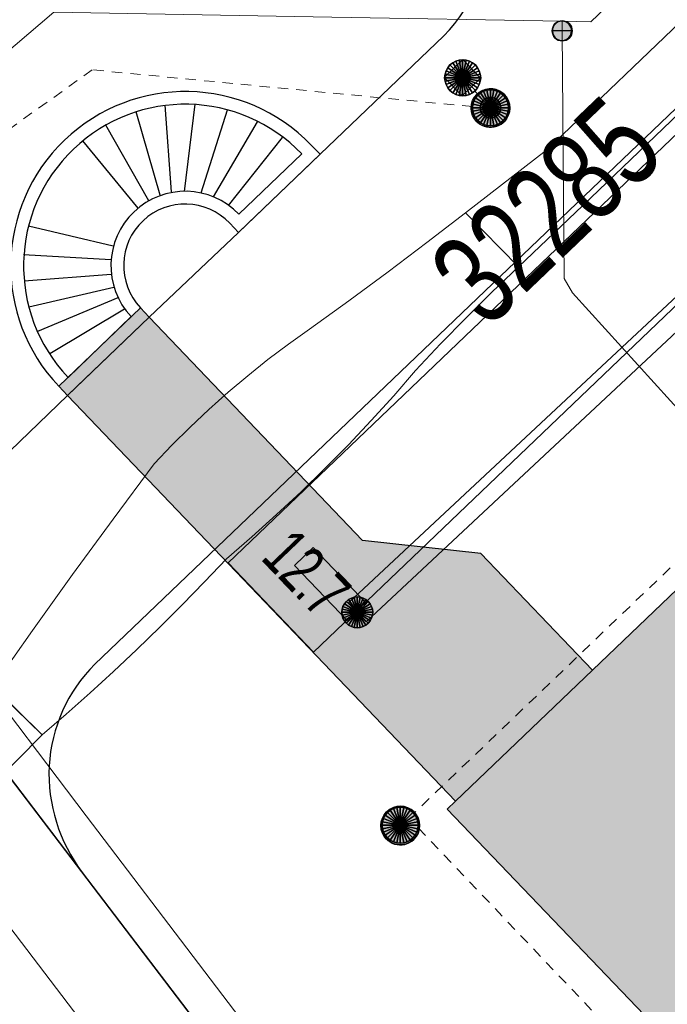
# Model space of a CAD drawing. Header units: metres. Extents: x 2695560 to 2696939, y 1260529 to 1262050.
# Tile 249 of 256: x 2695686 to 2695698, y 1261165 to 1261184. Entities that reach past the tile are written whole.
import ezdxf

# ---------------------------------------------------------------- set-up
doc = ezdxf.new("R2010")
doc.units = ezdxf.units.M
doc.linetypes.add('AUSGEZOGEN', pattern=[0])
doc.linetypes.add('VERDECKT2_S2', pattern=[0.36, 0.2, -0.16])
for name, color, linetype in [('XR$1$AV_Flächen (EO)', 7, 'AUSGEZOGEN'), ('XR$1$AV_Gebäudeflächen (BB)', 7, 'AUSGEZOGEN'), ('XR$1$AV_Gebäudeflächen ut.', 7, 'AUSGEZOGEN'), ('XR$1$AV_Linien (BB)', 7, 'AUSGEZOGEN'), ('XR$1$AV_Linien (EO)', 7, 'AUSGEZOGEN'), ('XR$1$AV_Proj. EO-Gebäude', 7, 'AUSGEZOGEN'), ('XR$1$AV_Proj. Gebäude-ID', 7, 'AUSGEZOGEN'), ('XR$1$AV_Proj. Haus-Nr.', 7, 'AUSGEZOGEN'), ('XR$1$AW_LK_Einlaufschacht alt', 24, 'AUSGEZOGEN'), ('XR$1$AW_LK_Schachtdeckel', 24, 'AUSGEZOGEN'), ('XR$1$Liegenschaftsgrenzen', 7, 'AUSGEZOGEN'), ('XR$1$PFAW', 255, 'AUSGEZOGEN'), ('XR$1$PFWA', 255, 'AUSGEZOGEN'), ('XR$1$WA_LK_Absperrarmatur', 171, 'AUSGEZOGEN')]:
    doc.layers.add(name, color=color, linetype=linetype)
for name, color, linetype, lineweight in [('XR$2$ABW-Linie-M-ungenau-tot', 6, 'AUSGEZOGEN', 18), ('XR$2$ABW-Linie-R-ungenau', 4, 'VERDECKT2_S2', 18), ('XR$2$ABW-Punkt', 6, 'AUSGEZOGEN', 18), ('XR$2$ELE-Flaeche-oberirdisch', 1, 'AUSGEZOGEN', 18), ('XR$2$ELE-LinieFlaeche-genau', 1, 'AUSGEZOGEN', 18), ('XR$2$ELE-Punkt', 1, 'AUSGEZOGEN', 18), ('XR$2$KOM-Linie-U-genau', 91, 'AUSGEZOGEN', 18), ('XR$2$WAS-Linie-genau', 5, 'AUSGEZOGEN', 18), ('XR$2$WAS-Punkt', 5, 'AUSGEZOGEN', 18)]:
    doc.layers.add(name, color=color, linetype=linetype, lineweight=lineweight)
doc.styles.add('ARIAL', font='arial.ttf')

# ---------------------------------------------------------------- blocks, each defined once
blk = doc.blocks.new('COMPLEXOBJECT_612')
at = {"layer": 'XR$1$AV_Linien (BB)', "color": 7, "linetype": 'AUSGEZOGEN', "transparency": 33554687}
blk.add_lwpolyline([(5686.237, 11172.151), (5729.039, 11213.077), (5771.648, 11253.966)], dxfattribs=at)
for centre, radius, start, end in [((5688.372, 11170.009), 3.024, 134.8941, 176.7881), ((5688.532, 11170.032), 3.183, 177.3786, 217.1304)]:
    blk.add_arc(centre, radius, start, end, dxfattribs=at)
blk = doc.blocks.new('COMPLEXOBJECT_700')
at = {"layer": 'XR$1$AV_Linien (BB)', "color": 7, "linetype": 'AUSGEZOGEN', "transparency": 33554687}
blk.add_line((5693.008, 11188.58), (5689.647, 11192.106), dxfattribs=at)
blk.add_lwpolyline([(5684.211, 11175.935), (5685.712, 11177.372), (5687.293, 11178.892), (5689.032, 11180.538), (5690.617, 11182.056), (5693.022, 11184.356)], dxfattribs=at)
for centre, radius, start, end in [((5690.869, 11186.462), 3.01, 4.4785, 44.7163), ((5690.864, 11186.462), 3.015, 315.6987, 4.4766), ((5682.141, 11178.102), 2.995, 215.8827, 260.2248), ((5682.143, 11178.105), 2.998, 260.2076, 313.6226)]:
    blk.add_arc(centre, radius, start, end, dxfattribs=at)
blk = doc.blocks.new('COMPLEXOBJECT_962')
at = {"layer": 'XR$1$AV_Flächen (EO)', "color": 7, "linetype": 'AUSGEZOGEN', "transparency": 33554687}
for p, q in [((5689.041, 11180.892), (5690.263, 11182.064)), ((5685.72, 11177.724), (5686.944, 11178.904))]:
    blk.add_line(p, q, dxfattribs=at)
for centre, radius, start, end in [((5687.997, 11179.888), 3.141, 43.8329, 223.5489), ((5687.997, 11179.893), 1.445, 43.7533, 223.1898)]:
    blk.add_arc(centre, radius, start, end, dxfattribs=at)
blk = doc.blocks.new('COMPLEXOBJECT_993')
at = {"layer": 'XR$1$AV_Linien (EO)', "color": 7, "linetype": 'AUSGEZOGEN', "transparency": 33554687}
for points in [[(5689.032, 11180.538), (5689.214, 11180.71), (5690.436, 11181.883), (5690.617, 11182.056), (5690.444, 11182.237)], [(5685.539, 11177.552), (5685.712, 11177.372), (5685.892, 11177.545), (5687.293, 11178.892), (5687.125, 11179.077)]]:
    blk.add_lwpolyline(points, dxfattribs=at)
for centre, radius, start, end in [((5688, 11179.885), 3.391, 43.903, 133.8255), ((5687.99, 11179.885), 3.384, 133.7053, 223.5862), ((5687.995, 11179.895), 1.196, 43.6407, 133.1601), ((5687.999, 11179.896), 1.198, 133.3537, 223.1215)]:
    blk.add_arc(centre, radius, start, end, dxfattribs=at)
blk = doc.blocks.new('BAW2089')
at = {"layer": 'XR$1$PFAW', "transparency": 33554687}
blk.add_hatch(color=7, dxfattribs=at).paths.add_polyline_path([(-0.5, 0.5), (-0.5, -0.5), (0.5, -0.5), (0.5, 0.5)])
at = {"transparency": 33554687}
blk.add_lwpolyline([(-0.5, 0.5), (0.5, 0.5), (0.5, -0.5), (-0.5, -0.5), (-0.5, 0.5)], close=True, dxfattribs=at)
at = {"layer": 'XR$1$PFAW', "transparency": 33554687}
blk.add_lwpolyline([(-0.5, 0.5), (0.5, 0.5), (0.5, -0.5), (-0.5, -0.5), (-0.5, 0.5)], close=True, dxfattribs=at)
blk = doc.blocks.new('BAW2082')
at = {"layer": 'XR$1$PFAW', "transparency": 33554687}
blk.add_hatch(color=7, dxfattribs=at).paths.add_polyline_path([(0.509, -0.003), (0.499, 0.098), (0.469, 0.194), (0.42, 0.283), (0.354, 0.359), (0.274, 0.421), (0.183, 0.466), (0.085, 0.491), (-0.016, 0.496), (-0.116, 0.481), (-0.211, 0.446), (-0.297, 0.392), (-0.37, 0.323), (-0.428, 0.24), (-0.468, 0.147), (-0.488, 0.047), (-0.488, -0.054), (-0.468, -0.153), (-0.428, -0.246), (-0.37, -0.329), (-0.297, -0.398), (-0.211, -0.452), (-0.116, -0.487), (-0.016, -0.502), (0.085, -0.497), (0.183, -0.472), (0.274, -0.427), (0.354, -0.366), (0.42, -0.289), (0.469, -0.2), (0.499, -0.104)])
at = {"transparency": 33554687}
for start, end in [(91.1948, 268.8052), (268.8052, 91.1948)]:
    blk.add_arc((0.01, 0), 0.5, start, end, dxfattribs=at)
at = {"layer": 'XR$1$PFAW', "transparency": 33554687}
blk.add_circle((0.009, -0.003), 0.5, dxfattribs=at)
blk = doc.blocks.new('BWA965')
at = {"layer": 'XR$1$PFWA', "transparency": 33554687}
blk.add_hatch(color=7, dxfattribs=at).paths.add_polyline_path([(0, 0.5), (-0.051, 0.497), (-0.101, 0.49), (-0.15, 0.477), (-0.197, 0.459), (-0.243, 0.437), (-0.286, 0.41), (-0.326, 0.379), (-0.362, 0.344), (-0.395, 0.306), (-0.424, 0.264), (-0.449, 0.22), (-0.469, 0.174), (-0.484, 0.125), (-0.494, 0.076), (-0.499, 0.025), (-0.499, -0.025), (-0.494, -0.076), (-0.484, -0.125), (-0.469, -0.174), (-0.449, -0.22), (-0.424, -0.264), (-0.395, -0.306), (-0.362, -0.344), (-0.326, -0.379), (-0.286, -0.41), (-0.243, -0.437), (-0.197, -0.459), (-0.15, -0.477), (-0.101, -0.49), (-0.051, -0.497), (0, -0.5), (0.051, -0.497), (0.101, -0.49), (0.15, -0.477), (0.197, -0.459), (0.243, -0.437), (0.286, -0.41), (0.326, -0.379), (0.362, -0.344), (0.395, -0.306), (0.424, -0.264), (0.449, -0.22), (0.469, -0.174), (0.484, -0.125), (0.494, -0.076), (0.499, -0.025), (0.499, 0.025), (0.494, 0.076), (0.484, 0.125), (0.469, 0.174), (0.449, 0.22), (0.424, 0.264), (0.395, 0.306), (0.362, 0.344), (0.326, 0.379), (0.286, 0.41), (0.243, 0.437), (0.197, 0.459), (0.15, 0.477), (0.101, 0.49), (0.051, 0.497)])
at = {"transparency": 33554687}
blk.add_line((0, 0.5), (0, -0.5), dxfattribs=at)
for start, end in [(90, 270), (270, 90)]:
    blk.add_arc((0, 0), 0.5, start, end, dxfattribs=at)
blk = doc.blocks.new('ELE-SCHACHT_RUND')
at = {"layer": 'XR$2$ELE-Punkt', "linetype": 'AUSGEZOGEN', "lineweight": 25, "transparency": 33554687}
for points in [[(-212, 212, 2500), (0, 0, 2500), (-249, 167, 2500)], [(-212, 212), (0, 0), (-249, 167)], [(-212, 212, 2500), (-212, 212), (-249, 167), (-249, 167, 2500)], [(-167, 249, 2500), (0, 0, 2500), (-212, 212, 2500)], [(-167, 249), (0, 0), (-212, 212)], [(-167, 249, 2500), (-167, 249), (-212, 212), (-212, 212, 2500)], [(-115, 277, 2500), (0, 0, 2500), (-167, 249, 2500)], [(-115, 277), (0, 0), (-167, 249)], [(-115, 277, 2500), (-115, 277), (-167, 249), (-167, 249, 2500)], [(-59, 294, 2500), (0, 0, 2500), (-115, 277, 2500)], [(-59, 294), (0, 0), (-115, 277)], [(-59, 294, 2500), (-59, 294), (-115, 277), (-115, 277, 2500)], [(0, 300, 2500), (0, 0, 2500), (-59, 294, 2500)], [(0, 300), (0, 0), (-59, 294)], [(0, 300, 2500), (0, 300), (-59, 294), (-59, 294, 2500)], [(59, 294, 2500), (0, 0, 2500), (0, 300, 2500)], [(59, 294), (0, 0), (0, 300)], [(59, 294, 2500), (59, 294), (0, 300), (0, 300, 2500)], [(115, 277, 2500), (0, 0, 2500), (59, 294, 2500)], [(115, 277), (0, 0), (59, 294)], [(167, 249, 2500), (0, 0, 2500), (115, 277, 2500)], [(167, 249), (0, 0), (115, 277)], [(212, 212, 2500), (0, 0, 2500), (167, 249, 2500)], [(212, 212), (0, 0), (167, 249)], [(249, 167, 2500), (0, 0, 2500), (212, 212, 2500)], [(249, 167), (0, 0), (212, 212)], [(115, 277, 2500), (115, 277), (59, 294), (59, 294, 2500)], [(167, 249, 2500), (167, 249), (115, 277), (115, 277, 2500)], [(212, 212, 2500), (212, 212), (167, 249), (167, 249, 2500)], [(249, 167, 2500), (249, 167), (212, 212), (212, 212, 2500)], [(-294, 59, 2500), (0, 0, 2500), (-300, 0, 2500)], [(-294, 59), (0, 0), (-300, 0)], [(-294, 59, 2500), (-294, 59), (-300, 0), (-300, 0, 2500)], [(-300, 0, 2500), (0, 0, 2500), (-294, -59, 2500)], [(-300, 0), (0, 0), (-294, -59)], [(-277, 115, 2500), (0, 0, 2500), (-294, 59, 2500)], [(-277, 115), (0, 0), (-294, 59)], [(-277, 115, 2500), (-277, 115), (-294, 59), (-294, 59, 2500)], [(-294, -59, 2500), (0, 0, 2500), (-277, -115, 2500)], [(-294, -59), (0, 0), (-277, -115)], [(-249, 167, 2500), (0, 0, 2500), (-277, 115, 2500)], [(-249, 167), (0, 0), (-277, 115)], [(-249, 167, 2500), (-249, 167), (-277, 115), (-277, 115, 2500)], [(-277, -115, 2500), (0, 0, 2500), (-249, -167, 2500)], [(-277, -115), (0, 0), (-249, -167)], [(-249, -167, 2500), (0, 0, 2500), (-212, -212, 2500)], [(-249, -167), (0, 0), (-212, -212)], [(-212, -212, 2500), (0, 0, 2500), (-167, -249, 2500)], [(-212, -212), (0, 0), (-167, -249)], [(-167, -249, 2500), (0, 0, 2500), (-115, -277, 2500)], [(-167, -249), (0, 0), (-115, -277)], [(-115, -277, 2500), (0, 0, 2500), (-59, -294, 2500)], [(-115, -277), (0, 0), (-59, -294)], [(-59, -294, 2500), (0, 0, 2500), (0, -300, 2500)], [(-59, -294), (0, 0), (0, -300)], [(277, 115, 2500), (0, 0, 2500), (249, 167, 2500)], [(277, 115), (0, 0), (249, 167)], [(294, 59, 2500), (0, 0, 2500), (277, 115, 2500)], [(294, 59), (0, 0), (277, 115)], [(300, 0, 2500), (0, 0, 2500), (294, 59, 2500)], [(300, 0), (0, 0), (294, 59)], [(0, -300, 2500), (0, 0, 2500), (59, -294, 2500)], [(59, -294, 2500), (0, 0, 2500), (115, -277, 2500)], [(115, -277, 2500), (0, 0, 2500), (167, -249, 2500)], [(167, -249, 2500), (0, 0, 2500), (212, -212, 2500)], [(212, -212, 2500), (0, 0, 2500), (249, -167, 2500)], [(249, -167, 2500), (0, 0, 2500), (277, -115, 2500)], [(277, -115, 2500), (0, 0, 2500), (294, -59, 2500)], [(294, -59, 2500), (0, 0, 2500), (300, 0, 2500)], [(0, -300), (0, 0), (59, -294)], [(59, -294), (0, 0), (115, -277)], [(115, -277), (0, 0), (167, -249)], [(167, -249), (0, 0), (212, -212)], [(212, -212), (0, 0), (249, -167)], [(249, -167), (0, 0), (277, -115)], [(277, -115), (0, 0), (294, -59)], [(294, -59), (0, 0), (300, 0)], [(277, 115, 2500), (277, 115), (249, 167), (249, 167, 2500)], [(294, 59, 2500), (294, 59), (277, 115), (277, 115, 2500)], [(300, 0, 2500), (300, 0), (294, 59), (294, 59, 2500)], [(-300, 0, 2500), (-300, 0), (-294, -59), (-294, -59, 2500)], [(-294, -59, 2500), (-294, -59), (-277, -115), (-277, -115, 2500)], [(-277, -115, 2500), (-277, -115), (-249, -167), (-249, -167, 2500)], [(-249, -167, 2500), (-249, -167), (-212, -212), (-212, -212, 2500)], [(212, -212, 2500), (212, -212), (249, -167), (249, -167, 2500)], [(249, -167, 2500), (249, -167), (277, -115), (277, -115, 2500)], [(277, -115, 2500), (277, -115), (294, -59), (294, -59, 2500)], [(294, -59, 2500), (294, -59), (300, 0), (300, 0, 2500)], [(-212, -212, 2500), (-212, -212), (-167, -249), (-167, -249, 2500)], [(-167, -249, 2500), (-167, -249), (-115, -277), (-115, -277, 2500)], [(-115, -277, 2500), (-115, -277), (-59, -294), (-59, -294, 2500)], [(-59, -294, 2500), (-59, -294), (0, -300), (0, -300, 2500)], [(0, -300, 2500), (0, -300), (59, -294), (59, -294, 2500)], [(59, -294, 2500), (59, -294), (115, -277), (115, -277, 2500)], [(115, -277, 2500), (115, -277), (167, -249), (167, -249, 2500)], [(167, -249, 2500), (167, -249), (212, -212), (212, -212, 2500)]]:
    blk.add_3dface(points, dxfattribs=at)
blk = doc.blocks.new('WAS-ABSPERRORGAN')
at = {"layer": 'XR$2$WAS-Punkt', "linetype": 'AUSGEZOGEN', "transparency": 33554687}
for p, q in [((0, 200, 2500), (0, -200, 2500)), ((0, 0), (0, 0))]:
    blk.add_line(p, q, dxfattribs=at)
blk.add_circle((0, 0, 502500), 200, dxfattribs=at)
blk = doc.blocks.new('ABW-NORMSCHACHT_WEITERE')
at = {"layer": 'XR$2$ABW-Punkt', "linetype": 'AUSGEZOGEN', "lineweight": 25, "transparency": 33554687}
for points in [[(-39, 196, 2500), (0, 0, 2500), (-77, 185, 2500)], [(-39, 196), (0, 0), (-77, 185)], [(-39, 196, 2500), (-39, 196), (-77, 185), (-77, 185, 2500)], [(0, 200, 2500), (0, 0, 2500), (-39, 196, 2500)], [(0, 200), (0, 0), (-39, 196)], [(0, 200, 2500), (0, 200), (-39, 196), (-39, 196, 2500)], [(39, 196, 2500), (0, 0, 2500), (0, 200, 2500)], [(39, 196), (0, 0), (0, 200)], [(39, 196, 2500), (39, 196), (0, 200), (0, 200, 2500)], [(77, 185, 2500), (0, 0, 2500), (39, 196, 2500)], [(77, 185), (0, 0), (39, 196)], [(77, 185, 2500), (77, 185), (39, 196), (39, 196, 2500)], [(-196, 39, 2500), (0, 0, 2500), (-200, 0, 2500)], [(-196, 39), (0, 0), (-200, 0)], [(-196, 39, 2500), (-196, 39), (-200, 0), (-200, 0, 2500)], [(-200, 0, 2500), (0, 0, 2500), (-196, -39, 2500)], [(-200, 0), (0, 0), (-196, -39)], [(-185, 77, 2500), (0, 0, 2500), (-196, 39, 2500)], [(-185, 77), (0, 0), (-196, 39)], [(-185, 77, 2500), (-185, 77), (-196, 39), (-196, 39, 2500)], [(-196, -39, 2500), (0, 0, 2500), (-185, -77, 2500)], [(-196, -39), (0, 0), (-185, -77)], [(-166, 111, 2500), (0, 0, 2500), (-185, 77, 2500)], [(-166, 111), (0, 0), (-185, 77)], [(-166, 111, 2500), (-166, 111), (-185, 77), (-185, 77, 2500)], [(-185, -77, 2500), (0, 0, 2500), (-166, -111, 2500)], [(-185, -77), (0, 0), (-166, -111)], [(-141, 141, 2500), (0, 0, 2500), (-166, 111, 2500)], [(-141, 141), (0, 0), (-166, 111)], [(-141, 141, 2500), (-141, 141), (-166, 111), (-166, 111, 2500)], [(-166, -111, 2500), (0, 0, 2500), (-141, -141, 2500)], [(-166, -111), (0, 0), (-141, -141)], [(-111, 166, 2500), (0, 0, 2500), (-141, 141, 2500)], [(-111, 166), (0, 0), (-141, 141)], [(-111, 166, 2500), (-111, 166), (-141, 141), (-141, 141, 2500)], [(-141, -141, 2500), (0, 0, 2500), (-111, -166, 2500)], [(-141, -141), (0, 0), (-111, -166)], [(-77, 185, 2500), (0, 0, 2500), (-111, 166, 2500)], [(-77, 185), (0, 0), (-111, 166)], [(-77, 185, 2500), (-77, 185), (-111, 166), (-111, 166, 2500)], [(-111, -166, 2500), (0, 0, 2500), (-77, -185, 2500)], [(-111, -166), (0, 0), (-77, -185)], [(-77, -185, 2500), (0, 0, 2500), (-39, -196, 2500)], [(-77, -185), (0, 0), (-39, -196)], [(-39, -196, 2500), (0, 0, 2500), (0, -200, 2500)], [(-39, -196), (0, 0), (0, -200)], [(111, 166, 2500), (0, 0, 2500), (77, 185, 2500)], [(111, 166), (0, 0), (77, 185)], [(141, 141, 2500), (0, 0, 2500), (111, 166, 2500)], [(141, 141), (0, 0), (111, 166)], [(166, 111, 2500), (0, 0, 2500), (141, 141, 2500)], [(166, 111), (0, 0), (141, 141)], [(185, 77, 2500), (0, 0, 2500), (166, 111, 2500)], [(185, 77), (0, 0), (166, 111)], [(196, 39, 2500), (0, 0, 2500), (185, 77, 2500)], [(196, 39), (0, 0), (185, 77)], [(200, 0, 2500), (0, 0, 2500), (196, 39, 2500)], [(200, 0), (0, 0), (196, 39)], [(0, -200, 2500), (0, 0, 2500), (39, -196, 2500)], [(39, -196, 2500), (0, 0, 2500), (77, -185, 2500)], [(77, -185, 2500), (0, 0, 2500), (111, -166, 2500)], [(111, -166, 2500), (0, 0, 2500), (141, -141, 2500)], [(141, -141, 2500), (0, 0, 2500), (166, -111, 2500)], [(166, -111, 2500), (0, 0, 2500), (185, -77, 2500)], [(185, -77, 2500), (0, 0, 2500), (196, -39, 2500)], [(196, -39, 2500), (0, 0, 2500), (200, 0, 2500)], [(0, -200), (0, 0), (39, -196)], [(39, -196), (0, 0), (77, -185)], [(77, -185), (0, 0), (111, -166)], [(111, -166), (0, 0), (141, -141)], [(141, -141), (0, 0), (166, -111)], [(166, -111), (0, 0), (185, -77)], [(185, -77), (0, 0), (196, -39)], [(196, -39), (0, 0), (200, 0)], [(111, 166, 2500), (111, 166), (77, 185), (77, 185, 2500)], [(141, 141, 2500), (141, 141), (111, 166), (111, 166, 2500)], [(166, 111, 2500), (166, 111), (141, 141), (141, 141, 2500)], [(185, 77, 2500), (185, 77), (166, 111), (166, 111, 2500)], [(196, 39, 2500), (196, 39), (185, 77), (185, 77, 2500)], [(200, 0, 2500), (200, 0), (196, 39), (196, 39, 2500)], [(-200, 0, 2500), (-200, 0), (-196, -39), (-196, -39, 2500)], [(-196, -39, 2500), (-196, -39), (-185, -77), (-185, -77, 2500)], [(-185, -77, 2500), (-185, -77), (-166, -111), (-166, -111, 2500)], [(-166, -111, 2500), (-166, -111), (-141, -141), (-141, -141, 2500)], [(-141, -141, 2500), (-141, -141), (-111, -166), (-111, -166, 2500)], [(-111, -166, 2500), (-111, -166), (-77, -185), (-77, -185, 2500)], [(-77, -185, 2500), (-77, -185), (-39, -196), (-39, -196, 2500)], [(39, -196, 2500), (39, -196), (77, -185), (77, -185, 2500)], [(77, -185, 2500), (77, -185), (111, -166), (111, -166, 2500)], [(111, -166, 2500), (111, -166), (141, -141), (141, -141, 2500)], [(141, -141, 2500), (141, -141), (166, -111), (166, -111, 2500)], [(166, -111, 2500), (166, -111), (185, -77), (185, -77, 2500)], [(185, -77, 2500), (185, -77), (196, -39), (196, -39, 2500)], [(196, -39, 2500), (196, -39), (200, 0), (200, 0, 2500)], [(-39, -196, 2500), (-39, -196), (0, -200), (0, -200, 2500)], [(0, -200, 2500), (0, -200), (39, -196), (39, -196, 2500)]]:
    blk.add_3dface(points, dxfattribs=at)
blk = doc.blocks.new('ABW-KONTROLLSCHACHT')
at = {"layer": 'XR$2$ABW-Punkt', "linetype": 'AUSGEZOGEN', "lineweight": 25, "transparency": 33554687}
for points in [[(-291, 194, 2500), (0, 0, 2500), (-323, 134, 2500)], [(-291, 194), (0, 0), (-323, 134)], [(-291, 194, 2500), (-291, 194), (-323, 134), (-323, 134, 2500)], [(-247, 247, 2500), (0, 0, 2500), (-291, 194, 2500)], [(-247, 247), (0, 0), (-291, 194)], [(-247, 247, 2500), (-247, 247), (-291, 194), (-291, 194, 2500)], [(-194, 291, 2500), (0, 0, 2500), (-247, 247, 2500)], [(-194, 291), (0, 0), (-247, 247)], [(-194, 291, 2500), (-194, 291), (-247, 247), (-247, 247, 2500)], [(-134, 323, 2500), (0, 0, 2500), (-194, 291, 2500)], [(-134, 323), (0, 0), (-194, 291)], [(-134, 323, 2500), (-134, 323), (-194, 291), (-194, 291, 2500)], [(-68, 343, 2500), (0, 0, 2500), (-134, 323, 2500)], [(-68, 343), (0, 0), (-134, 323)], [(-68, 343, 2500), (-68, 343), (-134, 323), (-134, 323, 2500)], [(0, 350, 2500), (0, 0, 2500), (-68, 343, 2500)], [(0, 350), (0, 0), (-68, 343)], [(0, 350, 2500), (0, 350), (-68, 343), (-68, 343, 2500)], [(68, 343, 2500), (0, 0, 2500), (0, 350, 2500)], [(68, 343), (0, 0), (0, 350)], [(68, 343, 2500), (68, 343), (0, 350), (0, 350, 2500)], [(134, 323, 2500), (0, 0, 2500), (68, 343, 2500)], [(134, 323), (0, 0), (68, 343)], [(194, 291, 2500), (0, 0, 2500), (134, 323, 2500)], [(194, 291), (0, 0), (134, 323)], [(247, 247, 2500), (0, 0, 2500), (194, 291, 2500)], [(247, 247), (0, 0), (194, 291)], [(291, 194, 2500), (0, 0, 2500), (247, 247, 2500)], [(291, 194), (0, 0), (247, 247)], [(323, 134, 2500), (0, 0, 2500), (291, 194, 2500)], [(323, 134), (0, 0), (291, 194)], [(134, 323, 2500), (134, 323), (68, 343), (68, 343, 2500)], [(194, 291, 2500), (194, 291), (134, 323), (134, 323, 2500)], [(247, 247, 2500), (247, 247), (194, 291), (194, 291, 2500)], [(291, 194, 2500), (291, 194), (247, 247), (247, 247, 2500)], [(323, 134, 2500), (323, 134), (291, 194), (291, 194, 2500)], [(-343, 68, 2500), (0, 0, 2500), (-350, 0, 2500)], [(-343, 68), (0, 0), (-350, 0)], [(-343, 68, 2500), (-343, 68), (-350, 0), (-350, 0, 2500)], [(-350, 0, 2500), (0, 0, 2500), (-343, -68, 2500)], [(-350, 0), (0, 0), (-343, -68)], [(-323, 134, 2500), (0, 0, 2500), (-343, 68, 2500)], [(-323, 134), (0, 0), (-343, 68)], [(-323, 134, 2500), (-323, 134), (-343, 68), (-343, 68, 2500)], [(-343, -68, 2500), (0, 0, 2500), (-323, -134, 2500)], [(-343, -68), (0, 0), (-323, -134)], [(-323, -134, 2500), (0, 0, 2500), (-291, -194, 2500)], [(-323, -134), (0, 0), (-291, -194)], [(-291, -194, 2500), (0, 0, 2500), (-247, -247, 2500)], [(-291, -194), (0, 0), (-247, -247)], [(-247, -247, 2500), (0, 0, 2500), (-194, -291, 2500)], [(-247, -247), (0, 0), (-194, -291)], [(-194, -291, 2500), (0, 0, 2500), (-134, -323, 2500)], [(-194, -291), (0, 0), (-134, -323)], [(-134, -323, 2500), (0, 0, 2500), (-68, -343, 2500)], [(-134, -323), (0, 0), (-68, -343)], [(-68, -343, 2500), (0, 0, 2500), (0, -350, 2500)], [(-68, -343), (0, 0), (0, -350)], [(343, 68, 2500), (0, 0, 2500), (323, 134, 2500)], [(343, 68), (0, 0), (323, 134)], [(350, 0, 2500), (0, 0, 2500), (343, 68, 2500)], [(350, 0), (0, 0), (343, 68)], [(0, -350, 2500), (0, 0, 2500), (68, -343, 2500)], [(68, -343, 2500), (0, 0, 2500), (134, -323, 2500)], [(134, -323, 2500), (0, 0, 2500), (194, -291, 2500)], [(194, -291, 2500), (0, 0, 2500), (247, -247, 2500)], [(247, -247, 2500), (0, 0, 2500), (291, -194, 2500)], [(291, -194, 2500), (0, 0, 2500), (323, -134, 2500)], [(323, -134, 2500), (0, 0, 2500), (343, -68, 2500)], [(343, -68, 2500), (0, 0, 2500), (350, 0, 2500)], [(0, -350), (0, 0), (68, -343)], [(68, -343), (0, 0), (134, -323)], [(134, -323), (0, 0), (194, -291)], [(194, -291), (0, 0), (247, -247)], [(247, -247), (0, 0), (291, -194)], [(291, -194), (0, 0), (323, -134)], [(323, -134), (0, 0), (343, -68)], [(343, -68), (0, 0), (350, 0)], [(343, 68, 2500), (343, 68), (323, 134), (323, 134, 2500)], [(350, 0, 2500), (350, 0), (343, 68), (343, 68, 2500)], [(-350, 0, 2500), (-350, 0), (-343, -68), (-343, -68, 2500)], [(-343, -68, 2500), (-343, -68), (-323, -134), (-323, -134, 2500)], [(-323, -134, 2500), (-323, -134), (-291, -194), (-291, -194, 2500)], [(291, -194, 2500), (291, -194), (323, -134), (323, -134, 2500)], [(323, -134, 2500), (323, -134), (343, -68), (343, -68, 2500)], [(343, -68, 2500), (343, -68), (350, 0), (350, 0, 2500)], [(-291, -194, 2500), (-291, -194), (-247, -247), (-247, -247, 2500)], [(-247, -247, 2500), (-247, -247), (-194, -291), (-194, -291, 2500)], [(-194, -291, 2500), (-194, -291), (-134, -323), (-134, -323, 2500)], [(-134, -323, 2500), (-134, -323), (-68, -343), (-68, -343, 2500)], [(-68, -343, 2500), (-68, -343), (0, -350), (0, -350, 2500)], [(0, -350, 2500), (0, -350), (68, -343), (68, -343, 2500)], [(68, -343, 2500), (68, -343), (134, -323), (134, -323, 2500)], [(134, -323, 2500), (134, -323), (194, -291), (194, -291, 2500)], [(194, -291, 2500), (194, -291), (247, -247), (247, -247, 2500)], [(247, -247, 2500), (247, -247), (291, -194), (291, -194, 2500)]]:
    blk.add_3dface(points, dxfattribs=at)
blk = doc.blocks.new('ABW-EINLAUFSCHACHT_RUND')
at = {"layer": 'XR$2$ABW-Linie-M-ungenau-tot', "linetype": 'AUSGEZOGEN', "lineweight": 25, "transparency": 33554687}
for points in [[(-147, 29, 2500), (0, 0, 2500), (-150, 0, 2500)], [(-147, 29), (0, 0), (-150, 0)], [(-147, 29, 2500), (-147, 29), (-150, 0), (-150, 0, 2500)], [(-150, 0, 2500), (0, 0, 2500), (-147, -29, 2500)], [(-150, 0), (0, 0), (-147, -29)], [(-150, 0, 2500), (-150, 0), (-147, -29), (-147, -29, 2500)], [(-139, 57, 2500), (0, 0, 2500), (-147, 29, 2500)], [(-139, 57), (0, 0), (-147, 29)], [(-139, 57, 2500), (-139, 57), (-147, 29), (-147, 29, 2500)], [(-147, -29, 2500), (0, 0, 2500), (-139, -57, 2500)], [(-147, -29), (0, 0), (-139, -57)], [(-125, 83, 2500), (0, 0, 2500), (-139, 57, 2500)], [(-125, 83), (0, 0), (-139, 57)], [(-125, 83, 2500), (-125, 83), (-139, 57), (-139, 57, 2500)], [(-139, -57, 2500), (0, 0, 2500), (-125, -83, 2500)], [(-139, -57), (0, 0), (-125, -83)], [(-106, 106, 2500), (0, 0, 2500), (-125, 83, 2500)], [(-106, 106), (0, 0), (-125, 83)], [(-106, 106, 2500), (-106, 106), (-125, 83), (-125, 83, 2500)], [(-125, -83, 2500), (0, 0, 2500), (-106, -106, 2500)], [(-125, -83), (0, 0), (-106, -106)], [(-83, 125, 2500), (0, 0, 2500), (-106, 106, 2500)], [(-83, 125), (0, 0), (-106, 106)], [(-83, 125, 2500), (-83, 125), (-106, 106), (-106, 106, 2500)], [(-106, -106, 2500), (0, 0, 2500), (-83, -125, 2500)], [(-106, -106), (0, 0), (-83, -125)], [(-57, 139, 2500), (0, 0, 2500), (-83, 125, 2500)], [(-57, 139), (0, 0), (-83, 125)], [(-57, 139, 2500), (-57, 139), (-83, 125), (-83, 125, 2500)], [(-83, -125, 2500), (0, 0, 2500), (-57, -139, 2500)], [(-83, -125), (0, 0), (-57, -139)], [(-29, 147, 2500), (0, 0, 2500), (-57, 139, 2500)], [(-29, 147), (0, 0), (-57, 139)], [(-29, 147, 2500), (-29, 147), (-57, 139), (-57, 139, 2500)], [(-57, -139, 2500), (0, 0, 2500), (-29, -147, 2500)], [(-57, -139), (0, 0), (-29, -147)], [(0, 150, 2500), (0, 0, 2500), (-29, 147, 2500)], [(0, 150), (0, 0), (-29, 147)], [(0, 150, 2500), (0, 150), (-29, 147), (-29, 147, 2500)], [(-29, -147, 2500), (0, 0, 2500), (0, -150, 2500)], [(-29, -147), (0, 0), (0, -150)], [(29, 147, 2500), (0, 0, 2500), (0, 150, 2500)], [(29, 147), (0, 0), (0, 150)], [(29, 147, 2500), (29, 147), (0, 150), (0, 150, 2500)], [(57, 139, 2500), (0, 0, 2500), (29, 147, 2500)], [(57, 139), (0, 0), (29, 147)], [(83, 125, 2500), (0, 0, 2500), (57, 139, 2500)], [(83, 125), (0, 0), (57, 139)], [(106, 106, 2500), (0, 0, 2500), (83, 125, 2500)], [(106, 106), (0, 0), (83, 125)], [(125, 83, 2500), (0, 0, 2500), (106, 106, 2500)], [(125, 83), (0, 0), (106, 106)], [(139, 57, 2500), (0, 0, 2500), (125, 83, 2500)], [(139, 57), (0, 0), (125, 83)], [(147, 29, 2500), (0, 0, 2500), (139, 57, 2500)], [(147, 29), (0, 0), (139, 57)], [(150, 0, 2500), (0, 0, 2500), (147, 29, 2500)], [(150, 0), (0, 0), (147, 29)], [(0, -150, 2500), (0, 0, 2500), (29, -147, 2500)], [(29, -147, 2500), (0, 0, 2500), (57, -139, 2500)], [(57, -139, 2500), (0, 0, 2500), (83, -125, 2500)], [(83, -125, 2500), (0, 0, 2500), (106, -106, 2500)], [(106, -106, 2500), (0, 0, 2500), (125, -83, 2500)], [(125, -83, 2500), (0, 0, 2500), (139, -57, 2500)], [(139, -57, 2500), (0, 0, 2500), (147, -29, 2500)], [(147, -29, 2500), (0, 0, 2500), (150, 0, 2500)], [(0, -150), (0, 0), (29, -147)], [(29, -147), (0, 0), (57, -139)], [(57, -139), (0, 0), (83, -125)], [(83, -125), (0, 0), (106, -106)], [(106, -106), (0, 0), (125, -83)], [(125, -83), (0, 0), (139, -57)], [(139, -57), (0, 0), (147, -29)], [(147, -29), (0, 0), (150, 0)], [(57, 139, 2500), (57, 139), (29, 147), (29, 147, 2500)], [(83, 125, 2500), (83, 125), (57, 139), (57, 139, 2500)], [(106, 106, 2500), (106, 106), (83, 125), (83, 125, 2500)], [(125, 83, 2500), (125, 83), (106, 106), (106, 106, 2500)], [(139, 57, 2500), (139, 57), (125, 83), (125, 83, 2500)], [(147, 29, 2500), (147, 29), (139, 57), (139, 57, 2500)], [(150, 0, 2500), (150, 0), (147, 29), (147, 29, 2500)], [(147, -29, 2500), (147, -29), (150, 0), (150, 0, 2500)], [(-147, -29, 2500), (-147, -29), (-139, -57), (-139, -57, 2500)], [(-139, -57, 2500), (-139, -57), (-125, -83), (-125, -83, 2500)], [(-125, -83, 2500), (-125, -83), (-106, -106), (-106, -106, 2500)], [(-106, -106, 2500), (-106, -106), (-83, -125), (-83, -125, 2500)], [(-83, -125, 2500), (-83, -125), (-57, -139), (-57, -139, 2500)], [(-57, -139, 2500), (-57, -139), (-29, -147), (-29, -147, 2500)], [(-29, -147, 2500), (-29, -147), (0, -150), (0, -150, 2500)], [(0, -150, 2500), (0, -150), (29, -147), (29, -147, 2500)], [(29, -147, 2500), (29, -147), (57, -139), (57, -139, 2500)], [(57, -139, 2500), (57, -139), (83, -125), (83, -125, 2500)], [(83, -125, 2500), (83, -125), (106, -106), (106, -106, 2500)], [(106, -106, 2500), (106, -106), (125, -83), (125, -83, 2500)], [(125, -83, 2500), (125, -83), (139, -57), (139, -57, 2500)], [(139, -57, 2500), (139, -57), (147, -29), (147, -29, 2500)]]:
    blk.add_3dface(points, dxfattribs=at)
blk = doc.blocks.new('ABW-DECKEL')
at = {"layer": 'XR$2$ABW-Punkt', "linetype": 'AUSGEZOGEN', "lineweight": 25, "transparency": 33554687}
for points in [[(-291, 194, 2500), (0, 0, 2500), (-323, 134, 2500)], [(-291, 194), (0, 0), (-323, 134)], [(-291, 194, 2500), (-291, 194), (-323, 134), (-323, 134, 2500)], [(-247, 247, 2500), (0, 0, 2500), (-291, 194, 2500)], [(-247, 247), (0, 0), (-291, 194)], [(-247, 247, 2500), (-247, 247), (-291, 194), (-291, 194, 2500)], [(-194, 291, 2500), (0, 0, 2500), (-247, 247, 2500)], [(-194, 291), (0, 0), (-247, 247)], [(-194, 291, 2500), (-194, 291), (-247, 247), (-247, 247, 2500)], [(-134, 323, 2500), (0, 0, 2500), (-194, 291, 2500)], [(-134, 323), (0, 0), (-194, 291)], [(-134, 323, 2500), (-134, 323), (-194, 291), (-194, 291, 2500)], [(-68, 343, 2500), (0, 0, 2500), (-134, 323, 2500)], [(-68, 343), (0, 0), (-134, 323)], [(-68, 343, 2500), (-68, 343), (-134, 323), (-134, 323, 2500)], [(0, 350, 2500), (0, 0, 2500), (-68, 343, 2500)], [(0, 350), (0, 0), (-68, 343)], [(0, 350, 2500), (0, 350), (-68, 343), (-68, 343, 2500)], [(68, 343, 2500), (0, 0, 2500), (0, 350, 2500)], [(68, 343), (0, 0), (0, 350)], [(68, 343, 2500), (68, 343), (0, 350), (0, 350, 2500)], [(134, 323, 2500), (0, 0, 2500), (68, 343, 2500)], [(134, 323), (0, 0), (68, 343)], [(194, 291, 2500), (0, 0, 2500), (134, 323, 2500)], [(194, 291), (0, 0), (134, 323)], [(247, 247, 2500), (0, 0, 2500), (194, 291, 2500)], [(247, 247), (0, 0), (194, 291)], [(291, 194, 2500), (0, 0, 2500), (247, 247, 2500)], [(291, 194), (0, 0), (247, 247)], [(323, 134, 2500), (0, 0, 2500), (291, 194, 2500)], [(323, 134), (0, 0), (291, 194)], [(134, 323, 2500), (134, 323), (68, 343), (68, 343, 2500)], [(194, 291, 2500), (194, 291), (134, 323), (134, 323, 2500)], [(247, 247, 2500), (247, 247), (194, 291), (194, 291, 2500)], [(291, 194, 2500), (291, 194), (247, 247), (247, 247, 2500)], [(323, 134, 2500), (323, 134), (291, 194), (291, 194, 2500)], [(-343, 68, 2500), (0, 0, 2500), (-350, 0, 2500)], [(-343, 68), (0, 0), (-350, 0)], [(-343, 68, 2500), (-343, 68), (-350, 0), (-350, 0, 2500)], [(-350, 0, 2500), (0, 0, 2500), (-343, -68, 2500)], [(-350, 0), (0, 0), (-343, -68)], [(-323, 134, 2500), (0, 0, 2500), (-343, 68, 2500)], [(-323, 134), (0, 0), (-343, 68)], [(-323, 134, 2500), (-323, 134), (-343, 68), (-343, 68, 2500)], [(-343, -68, 2500), (0, 0, 2500), (-323, -134, 2500)], [(-343, -68), (0, 0), (-323, -134)], [(-323, -134, 2500), (0, 0, 2500), (-291, -194, 2500)], [(-323, -134), (0, 0), (-291, -194)], [(-291, -194, 2500), (0, 0, 2500), (-247, -247, 2500)], [(-291, -194), (0, 0), (-247, -247)], [(-247, -247, 2500), (0, 0, 2500), (-194, -291, 2500)], [(-247, -247), (0, 0), (-194, -291)], [(-194, -291, 2500), (0, 0, 2500), (-134, -323, 2500)], [(-194, -291), (0, 0), (-134, -323)], [(-134, -323, 2500), (0, 0, 2500), (-68, -343, 2500)], [(-134, -323), (0, 0), (-68, -343)], [(-68, -343, 2500), (0, 0, 2500), (0, -350, 2500)], [(-68, -343), (0, 0), (0, -350)], [(343, 68, 2500), (0, 0, 2500), (323, 134, 2500)], [(343, 68), (0, 0), (323, 134)], [(350, 0, 2500), (0, 0, 2500), (343, 68, 2500)], [(350, 0), (0, 0), (343, 68)], [(0, -350, 2500), (0, 0, 2500), (68, -343, 2500)], [(68, -343, 2500), (0, 0, 2500), (134, -323, 2500)], [(134, -323, 2500), (0, 0, 2500), (194, -291, 2500)], [(194, -291, 2500), (0, 0, 2500), (247, -247, 2500)], [(247, -247, 2500), (0, 0, 2500), (291, -194, 2500)], [(291, -194, 2500), (0, 0, 2500), (323, -134, 2500)], [(323, -134, 2500), (0, 0, 2500), (343, -68, 2500)], [(343, -68, 2500), (0, 0, 2500), (350, 0, 2500)], [(0, -350), (0, 0), (68, -343)], [(68, -343), (0, 0), (134, -323)], [(134, -323), (0, 0), (194, -291)], [(194, -291), (0, 0), (247, -247)], [(247, -247), (0, 0), (291, -194)], [(291, -194), (0, 0), (323, -134)], [(323, -134), (0, 0), (343, -68)], [(343, -68), (0, 0), (350, 0)], [(343, 68, 2500), (343, 68), (323, 134), (323, 134, 2500)], [(350, 0, 2500), (350, 0), (343, 68), (343, 68, 2500)], [(-350, 0, 2500), (-350, 0), (-343, -68), (-343, -68, 2500)], [(-343, -68, 2500), (-343, -68), (-323, -134), (-323, -134, 2500)], [(-323, -134, 2500), (-323, -134), (-291, -194), (-291, -194, 2500)], [(291, -194, 2500), (291, -194), (323, -134), (323, -134, 2500)], [(323, -134, 2500), (323, -134), (343, -68), (343, -68, 2500)], [(343, -68, 2500), (343, -68), (350, 0), (350, 0, 2500)], [(-291, -194, 2500), (-291, -194), (-247, -247), (-247, -247, 2500)], [(-247, -247, 2500), (-247, -247), (-194, -291), (-194, -291, 2500)], [(-194, -291, 2500), (-194, -291), (-134, -323), (-134, -323, 2500)], [(-134, -323, 2500), (-134, -323), (-68, -343), (-68, -343, 2500)], [(-68, -343, 2500), (-68, -343), (0, -350), (0, -350, 2500)], [(0, -350, 2500), (0, -350), (68, -343), (68, -343, 2500)], [(68, -343, 2500), (68, -343), (134, -323), (134, -323, 2500)], [(134, -323, 2500), (134, -323), (194, -291), (194, -291, 2500)], [(194, -291, 2500), (194, -291), (247, -247), (247, -247, 2500)], [(247, -247, 2500), (247, -247), (291, -194), (291, -194, 2500)]]:
    blk.add_3dface(points, dxfattribs=at)

msp = doc.modelspace()

# ---------------------------------------------------------------- hatches: boundary and pattern name
at = {"layer": 'XR$1$AV_Gebäudeflächen (BB)', "true_color": 0xd2d2d2, "transparency": 33554687}
msp.add_hatch(color=254, dxfattribs=at).paths.add_polyline_path([(2695802.253, 1261211.804), (2695802.506, 1261212.046), (2695803.088, 1261212.602), (2695804.985, 1261214.418), (2695795.221, 1261224.502), (2695792.807, 1261222.189), (2695787.315, 1261227.922), (2695786.523, 1261228.748), (2695786.447, 1261228.827), (2695791.894, 1261234.073), (2695773.998, 1261252.781), (2695712.811, 1261194.153), (2695712.728, 1261194.239), (2695709.278, 1261190.908), (2695712.864, 1261187.14), (2695696.879, 1261171.847), (2695694.22, 1261169.303), (2695694.057, 1261169.147), (2695714.831, 1261147.469), (2695712.456, 1261145.193), (2695722.032, 1261135.149), (2695743.269, 1261155.355), (2695745.466, 1261153.077), (2695748.926, 1261156.407), (2695746.744, 1261158.678), (2695797.572, 1261207.323)])
at = {"layer": 'XR$1$AV_Gebäudeflächen ut.', "true_color": 0xf5f5f5, "transparency": 33554687}
msp.add_hatch(color=7, dxfattribs=at).paths.add_polyline_path([(2695686.682, 1261177.182), (2695694.22, 1261169.303), (2695696.879, 1261171.847), (2695694.708, 1261174.116), (2695692.411, 1261174.366), (2695688.263, 1261178.702), (2695688.095, 1261178.887), (2695686.509, 1261177.362)])

# ---------------------------------------------------------------- linework, layer by layer
at = {"layer": 'XR$1$AV_Flächen (EO)', "color": 7, "linetype": 'AUSGEZOGEN', "transparency": 33554687}
for p, q in [((2695688.095, 1261178.887), (2695686.509, 1261177.362)), ((2695686.509, 1261177.362), (2695686.682, 1261177.182)), ((2695686.682, 1261177.182), (2695694.22, 1261169.303)), ((2695694.22, 1261169.303), (2695696.879, 1261171.847))]:
    msp.add_line(p, q, dxfattribs=at)
msp.add_lwpolyline([(2695696.879, 1261171.847), (2695694.708, 1261174.116), (2695692.411, 1261174.366), (2695688.263, 1261178.702), (2695688.095, 1261178.887)], dxfattribs=at)
at = {"layer": 'XR$1$AV_Linien (BB)', "color": 7, "linetype": 'AUSGEZOGEN', "transparency": 33554687}
msp.add_line((2695680.685, 1261176.157), (2695686.964, 1261167.921), dxfattribs=at)
for points in [[(2695694.057, 1261169.147), (2695694.22, 1261169.303), (2695696.879, 1261171.847), (2695712.864, 1261187.14), (2695709.278, 1261190.908), (2695712.728, 1261194.239), (2695712.811, 1261194.153), (2695773.998, 1261252.781), (2695791.894, 1261234.073), (2695786.447, 1261228.827), (2695786.523, 1261228.748), (2695787.315, 1261227.922)], [(2695745.466, 1261153.077), (2695743.269, 1261155.355), (2695722.032, 1261135.149), (2695712.456, 1261145.193), (2695714.831, 1261147.469), (2695694.057, 1261169.147)], [(2695686.964, 1261167.921), (2695691.28, 1261162.26), (2695710.1, 1261137.59), (2695725.67, 1261117.18), (2695728.98, 1261112.91), (2695730.574, 1261110.819)]]:
    msp.add_lwpolyline(points, dxfattribs=at)
at = {"layer": 'XR$1$AV_Linien (EO)', "color": 7, "linetype": 'AUSGEZOGEN', "transparency": 33554687}
for p, q in [((2695688.698, 1261181.135), (2695688.575, 1261182.819)), ((2695688.955, 1261181.143), (2695689.158, 1261182.838)), ((2695688.478, 1261181.071), (2695688.014, 1261182.692)), ((2695689.273, 1261181.118), (2695689.788, 1261182.731)), ((2695688.26, 1261180.963), (2695687.421, 1261182.434)), ((2695689.518, 1261181.04), (2695690.368, 1261182.5)), ((2695688.05, 1261180.82), (2695686.98, 1261182.129)), ((2695689.805, 1261180.875), (2695690.858, 1261182.194)), ((2695690.002, 1261180.348), (2695689.83, 1261180.53)), ((2695687.568, 1261180.085), (2695685.923, 1261180.473)), ((2695687.522, 1261179.82), (2695685.827, 1261179.917)), ((2695687.526, 1261179.535), (2695685.836, 1261179.405)), ((2695687.577, 1261179.282), (2695685.926, 1261178.895)), ((2695687.657, 1261179.076), (2695686.094, 1261178.424)), ((2695687.787, 1261178.858), (2695686.336, 1261177.993))]:
    msp.add_line(p, q, dxfattribs=at)
at = {"layer": 'XR$1$AV_Proj. EO-Gebäude', "color": 8, "linetype": 'AUSGEZOGEN', "transparency": 33554687}
msp.add_lwpolyline([(2695689.8, 1261173.932), (2695691.46, 1261172.198), (2695705.55, 1261185.678), (2695703.891, 1261187.412), (2695689.8, 1261173.932)], close=True, dxfattribs=at)
at = {"layer": 'XR$1$Liegenschaftsgrenzen', "color": 7, "linetype": 'AUSGEZOGEN', "transparency": 33554687}
msp.add_lwpolyline([(2695725.67, 1261117.18), (2695710.1, 1261137.59), (2695691.28, 1261162.26), (2695674.65, 1261184.074)], dxfattribs=at)
at = {"layer": 'XR$2$ABW-Linie-R-ungenau', "linetype": 'VERDECKT2_S2', "transparency": 33554687}
for p, q in [((2695694.357, 1261183.354), (2695694.885, 1261182.771)), ((2695693.498, 1261168.781), (2695703.598, 1261158.168))]:
    msp.add_line(p, q, dxfattribs=at)
for points in [[(2695708.42, 1261190.718), (2695711.652, 1261187.254), (2695711.652, 1261186.53), (2695693.423, 1261169.08)], [(2695694.549, 1261182.792), (2695687.159, 1261183.507), (2695676.987, 1261176.225), (2695676.954, 1261175.415)]]:
    msp.add_lwpolyline(points, dxfattribs=at)
at = {"layer": 'XR$2$ELE-Flaeche-oberirdisch', "transparency": 33554687}
for points in [[(2695714.163, 1261197.617), (2695717.194, 1261200.521), (2695715.373, 1261200.521), (2695712.342, 1261197.617), (2695707.532, 1261193.01), (2695704.676, 1261190.273), (2695695.994, 1261181.954), (2695694.409, 1261180.73), (2695695.441, 1261179.679), (2695696.689, 1261180.875), (2695705.575, 1261189.389), (2695708.36, 1261192.058), (2695714.163, 1261197.617)], [(2695694.409, 1261180.73), (2695693.662, 1261180.151), (2695692.908, 1261179.582), (2695692.146, 1261179.022), (2695691.378, 1261178.471), (2695690.971, 1261178.18), (2695690.572, 1261177.879), (2695690.181, 1261177.567), (2695689.799, 1261177.244), (2695689.426, 1261176.911), (2695689.062, 1261176.569), (2695688.707, 1261176.216), (2695688.362, 1261175.854), (2695687.566, 1261174.782), (2695686.778, 1261173.704), (2695685.999, 1261172.62), (2695685.228, 1261171.529), (2695686.185, 1261170.59), (2695686.654, 1261170.995), (2695687.117, 1261171.406), (2695687.575, 1261171.824), (2695688.026, 1261172.249), (2695688.471, 1261172.68), (2695688.91, 1261173.117), (2695689.342, 1261173.561), (2695689.768, 1261174.011), (2695690.26, 1261174.434), (2695690.742, 1261174.868), (2695691.216, 1261175.311), (2695691.681, 1261175.764), (2695692.136, 1261176.226), (2695692.582, 1261176.698), (2695693.017, 1261177.178), (2695693.443, 1261177.668), (2695693.928, 1261178.185), (2695694.423, 1261178.692), (2695694.927, 1261179.19), (2695695.441, 1261179.679), (2695694.409, 1261180.73)], [(2695685.412, 1261171.348), (2695681.254, 1261167.111), (2695681.913, 1261166.266), (2695686.185, 1261170.59), (2695685.412, 1261171.348)]]:
    msp.add_lwpolyline(points, close=True, dxfattribs=at)
at = {"layer": 'XR$2$ELE-LinieFlaeche-genau', "linetype": 'AUSGEZOGEN', "transparency": 33554687}
for points in [[(2695692.138, 1261173.155), (2695707.484, 1261187.49), (2695707.826, 1261187.124), (2695692.48, 1261172.789), (2695692.138, 1261173.155)], [(2695692.128, 1261172.799), (2695691.091, 1261173.883), (2695691.453, 1261174.229), (2695692.49, 1261173.145), (2695692.128, 1261172.799)]]:
    msp.add_lwpolyline(points, close=True, dxfattribs=at)
at = {"layer": 'XR$2$KOM-Linie-U-genau', "linetype": 'AUSGEZOGEN', "transparency": 33554687}
for p, q in [((2695682.087, 1261175.559), (2695686.478, 1261169.764)), ((2695686.478, 1261169.764), (2695687.04, 1261169.021)), ((2695687.04, 1261169.021), (2695705.695, 1261144.504))]:
    msp.add_line(p, q, dxfattribs=at)
at = {"layer": 'XR$2$WAS-Linie-genau', "linetype": 'AUSGEZOGEN', "transparency": 33554687}
for p, q in [((2695696.29, 1261184.452), (2695696.291, 1261184.264)), ((2695682.162, 1261171.306), (2695703.336, 1261143.553))]:
    msp.add_line(p, q, dxfattribs=at)
for points in [[(2695696.29, 1261184.452), (2695696.845, 1261184.442), (2695713.735, 1261200.521)], [(2695678.582, 1261177.954), (2695686.415, 1261184.625), (2695691.812, 1261184.527), (2695696.29, 1261184.452)], [(2695696.291, 1261184.264), (2695696.328, 1261179.457), (2695696.488, 1261179.173), (2695699.666, 1261175.681)]]:
    msp.add_lwpolyline(points, dxfattribs=at)

# ---------------------------------------------------------------- block references
at = {"layer": 'XR$1$AV_Flächen (EO)', "color": 7, "linetype": 'AUSGEZOGEN', "lineweight": -3, "transparency": 33554687}
msp.add_blockref('COMPLEXOBJECT_962', (2690000.97, 1249999.81), dxfattribs=at)
at = {"layer": 'XR$1$AV_Linien (BB)', "color": 7, "linetype": 'AUSGEZOGEN', "lineweight": -3, "transparency": 33554687}
for name in ['COMPLEXOBJECT_612', 'COMPLEXOBJECT_700']:
    msp.add_blockref(name, (2690000.97, 1249999.81), dxfattribs=at)
at = {"layer": 'XR$1$AV_Linien (EO)', "color": 7, "linetype": 'AUSGEZOGEN', "lineweight": -3, "transparency": 33554687}
msp.add_blockref('COMPLEXOBJECT_993', (2690000.97, 1249999.81), dxfattribs=at)
at = {"layer": 'XR$1$AW_LK_Einlaufschacht alt', "color": 24, "linetype": 'AUSGEZOGEN', "lineweight": -3, "transparency": 33554687, "xscale": 0.5000000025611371, "yscale": 0.5000000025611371, "rotation": 313.894263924}
msp.add_blockref('BAW2089', (2695694.353, 1261183.354), dxfattribs=at)
at = {"layer": 'XR$1$AW_LK_Schachtdeckel', "color": 24, "linetype": 'AUSGEZOGEN', "lineweight": -3, "transparency": 33554687, "yscale": 0.7499999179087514}
for p, xscale, rotation in [((2695694.893, 1261182.771), 0.7499999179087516, 318.921089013), ((2695693.141, 1261168.835), 0.7499999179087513, 313.67418282)]:
    msp.add_blockref('BAW2082', p, dxfattribs=dict(at, xscale=xscale, rotation=rotation))
at = {"layer": 'XR$1$WA_LK_Absperrarmatur', "color": 171, "linetype": 'AUSGEZOGEN', "lineweight": -3, "transparency": 33554687, "xscale": 0.3749999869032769, "yscale": 0.3749999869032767, "rotation": 270.435058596}
msp.add_blockref('BWA965', (2695696.287, 1261184.264), dxfattribs=at)
at = {"layer": 'XR$2$ABW-Punkt', "color": 6, "linetype": 'AUSGEZOGEN', "lineweight": 18, "transparency": 33554687, "xscale": 0.001, "yscale": 0.001, "zscale": 0.001, "rotation": 360}
for name, p in [('ABW-DECKEL', (2695694.357, 1261183.354)), ('ABW-EINLAUFSCHACHT_RUND', (2695694.357, 1261183.354)), ('ABW-DECKEL', (2695694.897, 1261182.771)), ('ABW-NORMSCHACHT_WEITERE', (2695694.897, 1261182.771)), ('ABW-KONTROLLSCHACHT', (2695693.145, 1261168.835)), ('ABW-DECKEL', (2695693.145, 1261168.835))]:
    msp.add_blockref(name, p, dxfattribs=at)
at = {"layer": 'XR$2$ELE-Punkt', "color": 1, "linetype": 'AUSGEZOGEN', "lineweight": 18, "transparency": 33554687, "xscale": 0.001, "yscale": 0.001, "zscale": 0.001, "rotation": 270}
msp.add_blockref('ELE-SCHACHT_RUND', (2695692.309, 1261172.972), dxfattribs=at)
at = {"layer": 'XR$2$WAS-Punkt', "color": 5, "linetype": 'AUSGEZOGEN', "lineweight": 18, "transparency": 33554687, "xscale": 0.001, "yscale": 0.001, "zscale": 0.001, "rotation": 180.4999999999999}
msp.add_blockref('WAS-ABSPERRORGAN', (2695696.291, 1261184.264), dxfattribs=at)

# ---------------------------------------------------------------- texts
at = {"layer": 'XR$1$AV_Proj. Gebäude-ID', "color": 8, "transparency": 33554687, "insert": (2695695.981, 1261180.766), "char_height": 1.78244, "width": 5.51419, "attachment_point": 5, "rotation": 43.7328, "style": 'ARIAL'}
msp.add_mtext('\\W0.70;32285', dxfattribs=at)
at = {"layer": 'XR$1$AV_Proj. Haus-Nr.', "color": 8, "transparency": 33554687, "insert": (2695690.991, 1261173.41), "char_height": 0.92968, "width": 2.03566, "attachment_point": 8, "rotation": 313.7328, "style": 'ARIAL'}
msp.add_mtext('\\W0.66;12.7', dxfattribs=at)

doc.saveas('drawing.dxf')
